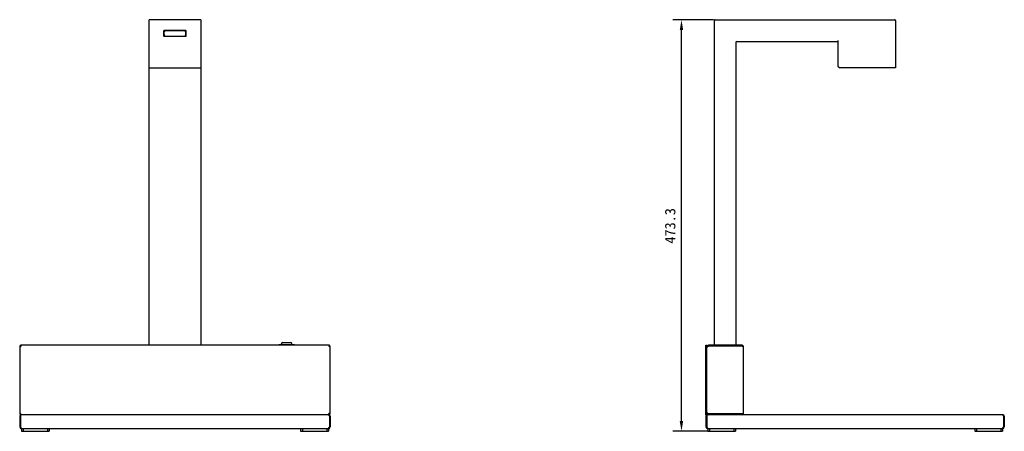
# Model space of a CAD drawing. Header units: millimetres. Extents: x 127 to 421, y 79 to 375.
# Tile 19 of 19: x 127 to 410, y 257 to 375. Entities that reach past the tile are written whole.
import ezdxf

# ---------------------------------------------------------------- set-up
doc = ezdxf.new("R2010")
doc.units = ezdxf.units.MM
doc.header["$LTSCALE"] = 32.67
doc.header["$PDMODE"] = 3
doc.header["$PDSIZE"] = 8
doc.layers.get('0').update_dxf_attribs({"linetype": 'CONTINUOUS'})
doc.layers.get('Defpoints').update_dxf_attribs({"linetype": 'CONTINUOUS'})
doc.layers.add('00_COMPONENTS', color=7, linetype='CONTINUOUS')
doc.layers.add('51__DRAFT_DIMS', color=7, linetype='CONTINUOUS')
doc.styles.get("Standard").update_dxf_attribs({"font": 'simfang.ttf'})
doc.dimstyles.new('DIMSTYLE_1', dxfattribs={"dimtxt": 3, "dimasz": 3, "dimexe": 2.5, "dimexo": 0.5, "dimgap": 0.75, "dimtad": 1, "dimlfac": 4, "dimdsep": 46, "dimtxsty": 'STANDARD', "dimblk": '_FILLED', "dimblk1": '_FILLED', "dimblk2": '_FILLED', "dimcen": 0.09, "dimclrt": 3, "dimazin": 2, "dimtp": 0.8, "dimtm": 0.8, "dimtfac": 1, "dimtofl": 0, "dimtmove": 0, "dimatfit": 3, "dimldrblk": '_FILLED', "dimfxl": 1, "dimtolj": 1, "dimarcsym": 0})

# ---------------------------------------------------------------- blocks, each defined once
blk = doc.blocks.new('_FILLED')
at = {"color": 0, "linetype": 'ByBlock'}
blk.add_solid([(0, 0), (-1, 0.167), (-1, -0.167)], dxfattribs=at)
blk = doc.blocks.new('*D18')
at = {"layer": '51__DRAFT_DIMS', "color": 0, "lineweight": -2}
for p, q in [((326.3, 375.31), (314.64, 375.31)), ((317.14, 259.99), (317.14, 372.31)), ((324.67, 256.99), (314.64, 256.99))]:
    blk.add_line(p, q, dxfattribs=at)
at = {"layer": 'Defpoints', "color": 0}
for p in [(317.14, 375.31), (326.8, 375.31), (325.17, 256.99)]:
    blk.add_point(p, dxfattribs=at)
at = {"layer": '51__DRAFT_DIMS', "color": 0, "linetype": 'ByBlock', "lineweight": -2, "xscale": 3, "yscale": 3, "zscale": 3}
for p, rotation in [((317.14, 375.31), 90), ((317.14, 256.99), 270)]:
    blk.add_blockref('_FILLED', p, dxfattribs=dict(at, rotation=rotation))
at = {"layer": '51__DRAFT_DIMS', "color": 3, "insert": (312.39, 316.05), "char_height": 3, "attachment_point": 2, "rotation": 90, "line_spacing_factor": 0.9}
blk.add_mtext('\\A1;\\A1;{\\C256;473.3}', dxfattribs=at)

msp = doc.modelspace()

# ---------------------------------------------------------------- linework, layer by layer
at = {"layer": '00_COMPONENTS', "color": 7}
for p, q in [((164.0684, 375.0649), (164.0684, 281.7399)), ((178.8184, 375.3149), (164.3184, 375.3149)), ((179.0684, 281.7399), (179.0684, 375.0649)), ((326.5489, 375.0649), (326.5489, 281.7399)), ((326.7989, 375.3149), (378.3739, 375.3149)), ((378.6239, 375.0649), (378.6239, 361.4399)), ((168.3184, 372.0649), (168.3184, 370.6899)), ((174.6934, 372.1899), (168.4434, 372.1899)), ((168.4558, 371.81), (168.4558, 371.8106)), ((168.4558, 371.1072), (168.4558, 371.81)), ((168.5823, 371.9445), (168.4637, 371.83)), ((168.6924, 372.051), (168.5823, 371.9445)), ((168.9487, 372.1095), (168.9395, 372.1095)), ((174.5543, 371.9445), (174.4443, 372.051)), ((174.6729, 371.83), (174.5543, 371.9445)), ((174.6808, 371.8106), (174.6808, 371.81)), ((174.6808, 371.0969), (174.6808, 371.81)), ((174.8184, 370.6899), (174.8184, 372.0649)), ((168.4434, 370.5649), (174.6934, 370.5649)), ((332.7989, 368.8149), (332.7989, 281.7399)), ((333.0489, 369.0649), (362.1239, 369.0649)), ((362.1239, 369.3149), (362.1239, 361.9399)), ((164.0684, 361.4399), (179.0684, 361.4399)), ((362.1239, 361.9399), (362.6239, 361.4399)), ((378.6239, 361.4399), (362.6239, 361.4399)), ((126.9434, 281.4899), (126.9434, 261.9899)), ((127.1934, 281.4899), (126.9434, 281.4899)), ((127.1934, 281.4899), (127.1934, 281.7399)), ((215.9434, 281.7399), (127.1934, 281.7399)), ((201.4684, 281.9899), (205.9184, 281.9899)), ((201.4684, 281.9899), (201.4684, 281.7399)), ((202.2184, 281.9899), (202.2184, 282.1149)), ((202.5934, 282.4899), (204.7934, 282.4899)), ((205.1684, 281.9899), (205.1684, 282.1149)), ((205.9184, 281.9899), (205.9184, 281.7399)), ((215.9434, 281.4899), (215.9434, 281.7399)), ((215.9434, 281.4899), (216.1934, 281.4899)), ((216.1934, 261.9899), (216.1934, 281.4899)), ((324.1739, 261.7399), (324.1739, 281.7399)), ((324.1739, 281.7399), (324.4239, 281.7399)), ((324.4239, 261.7399), (324.4239, 281.7399)), ((324.4239, 281.2399), (324.5704, 281.2399)), ((324.9239, 281.7399), (324.9239, 281.4899)), ((334.5489, 281.7399), (324.9239, 281.7399)), ((334.5489, 281.4899), (324.9239, 281.4899)), ((334.5489, 281.4899), (334.5489, 281.7399)), ((334.9239, 262.1149), (334.9239, 281.3649)), ((127.1934, 261.9899), (126.9434, 261.9899)), ((127.1934, 261.3649), (126.9434, 261.3649)), ((126.9434, 261.3649), (126.9434, 258.2399)), ((127.1934, 261.9899), (127.1934, 261.7399)), ((127.1934, 261.7399), (127.3184, 261.7399)), ((127.1934, 261.3649), (127.1934, 258.2399)), ((215.8184, 261.7399), (127.3184, 261.7399)), ((215.8184, 261.7399), (215.9434, 261.7399)), ((215.9434, 261.9899), (216.1934, 261.9899)), ((215.9434, 261.9899), (215.9434, 261.7399)), ((215.9434, 261.3649), (216.1934, 261.3649)), ((215.9434, 261.3649), (215.9434, 258.2399)), ((216.1934, 261.3649), (216.1934, 258.2399)), ((324.1739, 261.7399), (324.4239, 261.7399)), ((324.4239, 261.3649), (324.1739, 261.3649)), ((324.1739, 261.3649), (324.1739, 258.2399)), ((324.4239, 262.2399), (324.5704, 262.2399)), ((324.4239, 261.3649), (324.4239, 258.2399)), ((324.5489, 261.7399), (324.5489, 261.9092)), ((324.9239, 261.7399), (324.5489, 261.7399)), ((334.5489, 261.9899), (324.9239, 261.9899)), ((324.9239, 261.7399), (324.9239, 261.9899)), ((334.5489, 261.7399), (324.9239, 261.7399)), ((334.5489, 261.9899), (334.5489, 261.7399)), ((409.5489, 261.7399), (334.5489, 261.7399)), ((409.6739, 261.3649), (409.9239, 261.3649)), ((409.6739, 261.3649), (409.6739, 258.2399)), ((409.9239, 261.3649), (409.9239, 258.2399)), ((126.9434, 258.2399), (127.1934, 258.2399)), ((127.4433, 257.7399), (127.4433, 256.9899)), ((127.4434, 257.7399), (127.4434, 257.8864)), ((127.5684, 257.7399), (127.4434, 257.7399)), ((127.4435, 257.7399), (127.4435, 256.9899)), ((127.5684, 257.7399), (127.6934, 257.7399)), ((215.4434, 257.7399), (127.6934, 257.7399)), ((127.9435, 257.7399), (127.9435, 256.9899)), ((134.9435, 257.7399), (134.9435, 256.9899)), ((135.4435, 257.7399), (135.4435, 256.9899)), ((207.6935, 257.7399), (207.6935, 256.9899)), ((208.1935, 257.7399), (208.1935, 256.9899)), ((215.1935, 257.7399), (215.1935, 256.9899)), ((215.4434, 257.7399), (215.5684, 257.7399)), ((215.6934, 257.7399), (215.5684, 257.7399)), ((215.6934, 257.7399), (215.6934, 257.8864)), ((215.6935, 257.7399), (215.6935, 256.9899)), ((216.1934, 258.2399), (215.9434, 258.2399)), ((324.1739, 258.2399), (324.4239, 258.2399)), ((324.6739, 257.7399), (324.6739, 257.8864)), ((324.7989, 257.7399), (324.6739, 257.7399)), ((324.674, 257.7399), (324.674, 256.9899)), ((324.7989, 257.7399), (324.9239, 257.7399)), ((409.1739, 257.7399), (324.9239, 257.7399)), ((325.174, 257.7399), (325.174, 256.9899)), ((332.174, 257.7399), (332.174, 256.9899)), ((332.674, 257.7399), (332.674, 256.9899)), ((401.4238, 257.7399), (401.4238, 256.9899)), ((401.424, 257.7399), (401.424, 256.9899)), ((401.924, 257.7399), (401.924, 256.9899)), ((408.924, 257.7399), (408.924, 256.9899)), ((409.1739, 257.7399), (409.2989, 257.7399)), ((409.4239, 257.7399), (409.2989, 257.7399)), ((409.4239, 257.7399), (409.4239, 257.8864)), ((409.424, 257.7399), (409.424, 256.9899)), ((409.9239, 258.2399), (409.6739, 258.2399)), ((127.4435, 256.9899), (135.4435, 256.9899)), ((207.6935, 256.9899), (215.6935, 256.9899)), ((324.674, 256.9899), (332.674, 256.9899)), ((401.424, 256.9899), (409.424, 256.9899))]:
    msp.add_line(p, q, dxfattribs=at)
for points in [[(168.8948, 372.1082), (168.8878, 372.1078), (168.8807, 372.1074), (168.8735, 372.1069), (168.8663, 372.1063), (168.8589, 372.1057), (168.8514, 372.105), (168.8438, 372.1042), (168.836, 372.1033), (168.828, 372.1023), (168.8199, 372.1012), (168.8115, 372.0999), (168.8028, 372.0984), (168.794, 372.0968), (168.7847, 372.0948), (168.7747, 372.0924), (168.7644, 372.0896), (168.7542, 372.0864), (168.7439, 372.0827), (168.7338, 372.0784), (168.7246, 372.074), (168.7166, 372.0695), (168.7094, 372.0648), (168.7028, 372.06), (168.6967, 372.055), (168.6923, 372.051)], [(168.9395, 372.1095), (168.9331, 372.1094), (168.9268, 372.1093), (168.9204, 372.1092), (168.9141, 372.109), (168.9079, 372.1088), (168.9017, 372.1086), (168.8948, 372.1082)], [(174.2352, 372.1085), (174.229, 372.1088), (174.2228, 372.109), (174.2165, 372.1092), (174.2101, 372.1093), (174.2038, 372.1094), (174.1975, 372.1095), (174.1912, 372.1095), (168.9487, 372.1095)], [(174.4443, 372.051), (174.4401, 372.0549), (174.434, 372.0599), (174.4275, 372.0647), (174.4204, 372.0693), (174.4125, 372.0737), (174.4034, 372.0782), (174.3934, 372.0824), (174.3832, 372.0861), (174.373, 372.0894), (174.3627, 372.0922), (174.3526, 372.0946), (174.3432, 372.0966), (174.3343, 372.0983), (174.3257, 372.0998), (174.3172, 372.1011), (174.3091, 372.1022), (174.3011, 372.1032), (174.2932, 372.1042), (174.2856, 372.1049), (174.2781, 372.1057), (174.2707, 372.1063), (174.2634, 372.1069), (174.2562, 372.1074), (174.2491, 372.1078), (174.2422, 372.1082), (174.2352, 372.1085)]]:
    msp.add_lwpolyline(points, dxfattribs=at)
for centre, radius, start, end in [((164.3184, 375.0649), 0.25, 90, 180), ((178.8184, 375.0649), 0.25, 0, 90), ((326.7989, 375.0649), 0.25, 90, 180), ((378.3739, 375.0649), 0.25, 0, 90), ((168.4434, 372.0649), 0.125, 90, 180), ((169.1579, 371.131), 0.7025, 181.942208, 182.205898), ((174.6934, 372.0649), 0.125, 0, 90), ((168.4434, 370.6899), 0.125, 180, 270), ((174.6934, 370.6899), 0.125, 270, 0), ((333.0489, 368.8149), 0.25, 90, 180), ((127.4434, 281.2399), 0.5, 120.000011, 149.999989), ((202.5934, 282.1149), 0.375, 90, 180), ((204.7934, 282.1149), 0.375, 0, 90), ((215.6934, 281.2399), 0.5, 30.000011, 59.999989), ((324.9239, 281.2399), 0.5, 90, 180), ((324.9239, 281.2399), 0.25, 90, 156.967365), ((334.5489, 281.3649), 0.375, 0, 90), ((334.5489, 281.3649), 0.125, 65.987407, 90), ((127.3184, 261.3649), 0.375, 90, 180), ((127.4434, 262.2399), 0.5, 210.000011, 239.999989), ((127.3184, 261.3649), 0.125, 155.993729, 180), ((215.8184, 261.3649), 0.375, 0, 90), ((215.8184, 261.3649), 0.125, 0, 24.006271), ((215.6934, 262.2399), 0.5, 300.000011, 329.999989), ((324.5489, 261.3649), 0.375, 90, 180), ((324.9239, 262.2399), 0.5, 180, 270), ((324.5489, 261.3649), 0.125, 155.993729, 180), ((324.9239, 262.2399), 0.25, 203.032635, 270), ((334.5489, 262.1149), 0.375, 270, 0), ((334.5489, 262.1149), 0.125, 270, 294.012593), ((409.5489, 261.3649), 0.375, 0, 90), ((409.5489, 261.3649), 0.125, 0, 24.006271), ((127.4434, 258.2399), 0.5, 180, 270), ((127.4434, 258.2399), 0.25, 180, 246.971285), ((215.6934, 258.2399), 0.5, 270, 0), ((215.6934, 258.2399), 0.25, 293.028715, 0), ((324.6739, 258.2399), 0.5, 180, 270), ((324.6739, 258.2399), 0.25, 180, 246.971285), ((409.4239, 258.2399), 0.5, 270, 0), ((409.4239, 258.2399), 0.25, 293.028715, 0)]:
    msp.add_arc(centre, radius, start, end, dxfattribs=at)
for points, knots in [([(168.4558, 371.8106), (168.4558, 371.8143), (168.4569, 371.8216), (168.4612, 371.8276), (168.4637, 371.83)], [0, 0, 0, 0, 0.50972487, 1, 1, 1, 1]), ([(168.7543, 370.5649), (168.7244, 370.5815), (168.6626, 370.6266), (168.5812, 370.7185), (168.5269, 370.8142), (168.4761, 370.9425), (168.4587, 371.0335), (168.4559, 371.104)], [0, 0, 0, 0, 0.15821676, 0.35282516, 0.57022287, 0.67114302, 1, 1, 1, 1]), ([(174.3823, 370.5649), (174.4141, 370.5826), (174.4775, 370.6295), (174.5589, 370.7235), (174.6113, 370.8177), (174.66, 370.9417), (174.6771, 371.0285), (174.6806, 371.0969)], [0, 0, 0, 0, 0.17065629, 0.36787827, 0.58451764, 0.679178, 1, 1, 1, 1]), ([(174.6729, 371.83), (174.6754, 371.8276), (174.6797, 371.8216), (174.6808, 371.8143), (174.6808, 371.8106)], [0, 0, 0, 0, 0.49027496, 1, 1, 1, 1]), ([(126.9434, 281.4899), (126.9434, 281.4872), (126.9449, 281.4814), (126.9509, 281.4734), (126.9601, 281.4657), (126.9786, 281.4544), (127.0099, 281.4411), (127.0563, 281.426), (127.1126, 281.4108), (127.2009, 281.3898), (127.2706, 281.3751), (127.3184, 281.3649)], [0, 0, 0, 0, 0.0198615, 0.04338975, 0.07281199, 0.1091278, 0.20331457, 0.3251614, 0.47114425, 0.63640929, 1, 1, 1, 1]), ([(127.1934, 281.7399), (127.1961, 281.7399), (127.202, 281.7384), (127.2099, 281.7325), (127.2177, 281.7232), (127.2289, 281.7048), (127.2422, 281.6734), (127.2573, 281.6271), (127.2725, 281.5708), (127.2936, 281.4824), (127.3083, 281.4128), (127.3184, 281.3649)], [0, 0, 0, 0, 0.0198615, 0.04338975, 0.07281199, 0.1091278, 0.20331457, 0.3251614, 0.47114425, 0.63640929, 1, 1, 1, 1]), ([(127.1934, 281.4899), (127.1934, 281.4846), (127.1952, 281.4736), (127.2028, 281.4577), (127.2147, 281.442), (127.2368, 281.4203), (127.2719, 281.3945), (127.3024, 281.3751), (127.3184, 281.3649)], [0, 0, 0, 0, 0.086498, 0.18045967, 0.28679266, 0.40739344, 0.68756573, 1, 1, 1, 1]), ([(127.1934, 281.4899), (127.1987, 281.4899), (127.2098, 281.4881), (127.2257, 281.4805), (127.2413, 281.4686), (127.263, 281.4465), (127.2888, 281.4114), (127.3082, 281.381), (127.3184, 281.3649)], [0, 0, 0, 0, 0.086498, 0.18045967, 0.28679266, 0.40739344, 0.68756573, 1, 1, 1, 1]), ([(215.9434, 281.7399), (215.9408, 281.7399), (215.9349, 281.7384), (215.9269, 281.7325), (215.9192, 281.7232), (215.9079, 281.7048), (215.8946, 281.6734), (215.8795, 281.6271), (215.8644, 281.5708), (215.8433, 281.4824), (215.8286, 281.4128), (215.8184, 281.3649)], [0, 0, 0, 0, 0.0198615, 0.04338975, 0.07281199, 0.1091278, 0.20331457, 0.3251614, 0.47114425, 0.63640929, 1, 1, 1, 1]), ([(216.1934, 281.4899), (216.1934, 281.4872), (216.1919, 281.4814), (216.186, 281.4734), (216.1767, 281.4657), (216.1583, 281.4544), (216.1269, 281.4411), (216.0806, 281.426), (216.0243, 281.4108), (215.9359, 281.3898), (215.8663, 281.3751), (215.8184, 281.3649)], [0, 0, 0, 0, 0.0198615, 0.04338975, 0.07281199, 0.1091278, 0.20331457, 0.3251614, 0.47114425, 0.63640929, 1, 1, 1, 1]), ([(215.9434, 281.4899), (215.9382, 281.4899), (215.9271, 281.4881), (215.9112, 281.4805), (215.8956, 281.4686), (215.8738, 281.4465), (215.848, 281.4114), (215.8287, 281.381), (215.8184, 281.3649)], [0, 0, 0, 0, 0.086498, 0.18045967, 0.28679266, 0.40739344, 0.68756573, 1, 1, 1, 1]), ([(215.9434, 281.4899), (215.9434, 281.4846), (215.9416, 281.4736), (215.9341, 281.4577), (215.9221, 281.442), (215.9001, 281.4203), (215.8649, 281.3945), (215.8345, 281.3751), (215.8184, 281.3649)], [0, 0, 0, 0, 0.086498, 0.18045967, 0.28679266, 0.40739344, 0.68756573, 1, 1, 1, 1]), ([(324.4239, 280.9899), (324.4239, 281.011), (324.431, 281.0552), (324.4614, 281.1188), (324.509, 281.1813), (324.5719, 281.2433), (324.6477, 281.305), (324.7652, 281.3891), (324.8596, 281.449), (324.9239, 281.4899)], [0, 0, 0, 0, 0.08647193, 0.180343, 0.28663938, 0.4072547, 0.54157999, 0.68742385, 1, 1, 1, 1]), ([(334.5489, 281.4899), (334.5968, 281.4797), (334.6665, 281.465), (334.7548, 281.444), (334.8111, 281.4288), (334.8574, 281.4137), (334.8888, 281.4004), (334.9072, 281.3892), (334.9164, 281.3814), (334.9224, 281.3735), (334.9239, 281.3676), (334.9239, 281.3649)], [0, 0, 0, 0, 0.36385894, 0.52905814, 0.67502658, 0.79682572, 0.89099525, 0.92722091, 0.95660388, 0.98012514, 1, 1, 1, 1]), ([(126.9434, 261.9899), (126.9434, 261.9926), (126.9449, 261.9985), (126.9509, 262.0064), (126.9601, 262.0142), (126.9786, 262.0254), (127.0099, 262.0387), (127.0563, 262.0538), (127.1126, 262.069), (127.2009, 262.09), (127.2706, 262.1048), (127.3184, 262.1149)], [0, 0, 0, 0, 0.0198615, 0.04338975, 0.07281199, 0.1091278, 0.20331457, 0.3251614, 0.47114425, 0.63640929, 1, 1, 1, 1]), ([(127.1934, 261.7399), (127.1961, 261.7399), (127.202, 261.7414), (127.2099, 261.7474), (127.2177, 261.7566), (127.2289, 261.775), (127.2422, 261.8064), (127.2573, 261.8528), (127.2725, 261.9091), (127.2936, 261.9974), (127.3083, 262.067), (127.3184, 262.1149)], [0, 0, 0, 0, 0.0198615, 0.04338975, 0.07281199, 0.1091278, 0.20331457, 0.3251614, 0.47114425, 0.63640929, 1, 1, 1, 1]), ([(127.1934, 261.9899), (127.1934, 261.9952), (127.1952, 262.0062), (127.2028, 262.0222), (127.2147, 262.0378), (127.2368, 262.0595), (127.2719, 262.0853), (127.3024, 262.1047), (127.3184, 262.1149)], [0, 0, 0, 0, 0.086498, 0.18045967, 0.28679266, 0.40739344, 0.68756573, 1, 1, 1, 1]), ([(127.1934, 261.9899), (127.1987, 261.9899), (127.2098, 261.9917), (127.2257, 261.9993), (127.2413, 262.0112), (127.263, 262.0333), (127.2888, 262.0684), (127.3082, 262.0989), (127.3184, 262.1149)], [0, 0, 0, 0, 0.086498, 0.18045967, 0.28679266, 0.40739344, 0.68756573, 1, 1, 1, 1]), ([(127.1934, 261.3649), (127.2036, 261.4128), (127.2183, 261.4825), (127.2394, 261.5708), (127.2546, 261.6271), (127.2696, 261.6734), (127.2829, 261.7048), (127.2942, 261.7232), (127.3019, 261.7325), (127.3099, 261.7384), (127.3158, 261.7399), (127.3184, 261.7399)], [0, 0, 0, 0, 0.3638221, 0.52889121, 0.67488105, 0.79674374, 0.890916, 0.92720301, 0.9566055, 0.98013158, 1, 1, 1, 1]), ([(216.1934, 261.9899), (216.1934, 261.9926), (216.1919, 261.9985), (216.186, 262.0064), (216.1767, 262.0142), (216.1583, 262.0254), (216.1269, 262.0387), (216.0806, 262.0538), (216.0243, 262.069), (215.9359, 262.09), (215.8663, 262.1048), (215.8184, 262.1149)], [0, 0, 0, 0, 0.0198615, 0.04338975, 0.07281199, 0.1091278, 0.20331457, 0.3251614, 0.47114425, 0.63640929, 1, 1, 1, 1]), ([(215.9434, 261.7399), (215.9408, 261.7399), (215.9349, 261.7414), (215.9269, 261.7474), (215.9192, 261.7566), (215.9079, 261.775), (215.8946, 261.8064), (215.8795, 261.8528), (215.8644, 261.9091), (215.8433, 261.9974), (215.8286, 262.067), (215.8184, 262.1149)], [0, 0, 0, 0, 0.0198615, 0.04338975, 0.07281199, 0.1091278, 0.20331457, 0.3251614, 0.47114425, 0.63640929, 1, 1, 1, 1]), ([(215.9434, 261.9899), (215.9382, 261.9899), (215.9271, 261.9917), (215.9112, 261.9993), (215.8956, 262.0112), (215.8738, 262.0333), (215.848, 262.0684), (215.8287, 262.0989), (215.8184, 262.1149)], [0, 0, 0, 0, 0.086498, 0.18045967, 0.28679266, 0.40739344, 0.68756573, 1, 1, 1, 1]), ([(215.9434, 261.9899), (215.9434, 261.9952), (215.9416, 262.0062), (215.9341, 262.0222), (215.9221, 262.0378), (215.9001, 262.0595), (215.8649, 262.0853), (215.8345, 262.1047), (215.8184, 262.1149)], [0, 0, 0, 0, 0.086498, 0.18045967, 0.28679266, 0.40739344, 0.68756573, 1, 1, 1, 1]), ([(215.9434, 261.3649), (215.9333, 261.4128), (215.9185, 261.4825), (215.8975, 261.5708), (215.8823, 261.6271), (215.8672, 261.6734), (215.8539, 261.7048), (215.8427, 261.7232), (215.8349, 261.7325), (215.827, 261.7384), (215.8211, 261.7399), (215.8184, 261.7399)], [0, 0, 0, 0, 0.3638221, 0.52889121, 0.67488105, 0.79674374, 0.890916, 0.92720301, 0.9566055, 0.98013158, 1, 1, 1, 1]), ([(324.4239, 262.4899), (324.4239, 262.4688), (324.431, 262.4247), (324.4614, 262.361), (324.509, 262.2985), (324.5719, 262.2366), (324.6477, 262.1749), (324.7652, 262.0907), (324.8596, 262.0308), (324.9239, 261.9899)], [0, 0, 0, 0, 0.08647193, 0.180343, 0.28663938, 0.4072547, 0.54157999, 0.68742385, 1, 1, 1, 1]), ([(324.4239, 261.3649), (324.434, 261.4128), (324.4488, 261.4825), (324.4698, 261.5708), (324.485, 261.6271), (324.5001, 261.6734), (324.5134, 261.7048), (324.5246, 261.7232), (324.5324, 261.7325), (324.5403, 261.7384), (324.5462, 261.7399), (324.5489, 261.7399)], [0, 0, 0, 0, 0.3638221, 0.52889121, 0.67488105, 0.79674374, 0.890916, 0.92720301, 0.9566055, 0.98013158, 1, 1, 1, 1]), ([(334.5489, 261.9899), (334.5968, 262.0001), (334.6665, 262.0148), (334.7548, 262.0359), (334.8111, 262.0511), (334.8574, 262.0661), (334.8888, 262.0794), (334.9072, 262.0907), (334.9164, 262.0984), (334.9224, 262.1064), (334.9239, 262.1122), (334.9239, 262.1149)], [0, 0, 0, 0, 0.36385894, 0.52905814, 0.67502658, 0.79682572, 0.89099525, 0.92722091, 0.95660388, 0.98012514, 1, 1, 1, 1]), ([(409.6739, 261.3649), (409.6637, 261.4128), (409.649, 261.4825), (409.628, 261.5708), (409.6128, 261.6271), (409.5977, 261.6734), (409.5844, 261.7048), (409.5731, 261.7232), (409.5654, 261.7325), (409.5574, 261.7384), (409.5516, 261.7399), (409.5489, 261.7399)], [0, 0, 0, 0, 0.3638221, 0.52889121, 0.67488105, 0.79674374, 0.890916, 0.92720301, 0.9566055, 0.98013158, 1, 1, 1, 1]), ([(127.6934, 257.7399), (127.6724, 257.7399), (127.6282, 257.7471), (127.5645, 257.7774), (127.502, 257.825), (127.4401, 257.8879), (127.3784, 257.9638), (127.2942, 258.0813), (127.2343, 258.1756), (127.1934, 258.2399)], [0, 0, 0, 0, 0.08647081, 0.18033842, 0.28666738, 0.40730798, 0.54162844, 0.68744208, 1, 1, 1, 1]), ([(215.4434, 257.7399), (215.4645, 257.7399), (215.5087, 257.7471), (215.5724, 257.7774), (215.6349, 257.825), (215.6968, 257.8879), (215.7585, 257.9638), (215.8426, 258.0813), (215.9025, 258.1756), (215.9434, 258.2399)], [0, 0, 0, 0, 0.08647081, 0.18033842, 0.28666738, 0.40730798, 0.54162844, 0.68744208, 1, 1, 1, 1]), ([(324.9239, 257.7399), (324.9028, 257.7399), (324.8586, 257.7471), (324.7949, 257.7774), (324.7324, 257.825), (324.6705, 257.8879), (324.6088, 257.9638), (324.5247, 258.0813), (324.4648, 258.1756), (324.4239, 258.2399)], [0, 0, 0, 0, 0.08647081, 0.18033842, 0.28666738, 0.40730798, 0.54162844, 0.68744208, 1, 1, 1, 1]), ([(409.1739, 257.7399), (409.195, 257.7399), (409.2391, 257.7471), (409.3028, 257.7774), (409.3653, 257.825), (409.4273, 257.8879), (409.489, 257.9638), (409.5731, 258.0813), (409.633, 258.1756), (409.6739, 258.2399)], [0, 0, 0, 0, 0.08647081, 0.18033842, 0.28666738, 0.40730798, 0.54162844, 0.68744208, 1, 1, 1, 1])]:
    msp.add_open_spline(points, degree=3, knots=knots, dxfattribs=at)

# ---------------------------------------------------------------- dimensions: what is measured, and where the dimension line sits
at = {"layer": '51__DRAFT_DIMS', "color": 0}
dim = msp.add_linear_dim(base=(317.1438, 375.3149), p1=(325.174, 256.9899), p2=(326.7989, 375.3149), angle=90, text='\\A1;{\\C256;<>}', dimstyle='DIMSTYLE_1', override={"dimtxsty": 'STANDARD', "dimldrblk": '_FILLED'}, dxfattribs=at)
dim.commit()
dim.dimension.update_dxf_attribs({"geometry": '*D18', "text_midpoint": (317.1438, 316.0528), "dimtype": 160})

doc.saveas('drawing.dxf')
